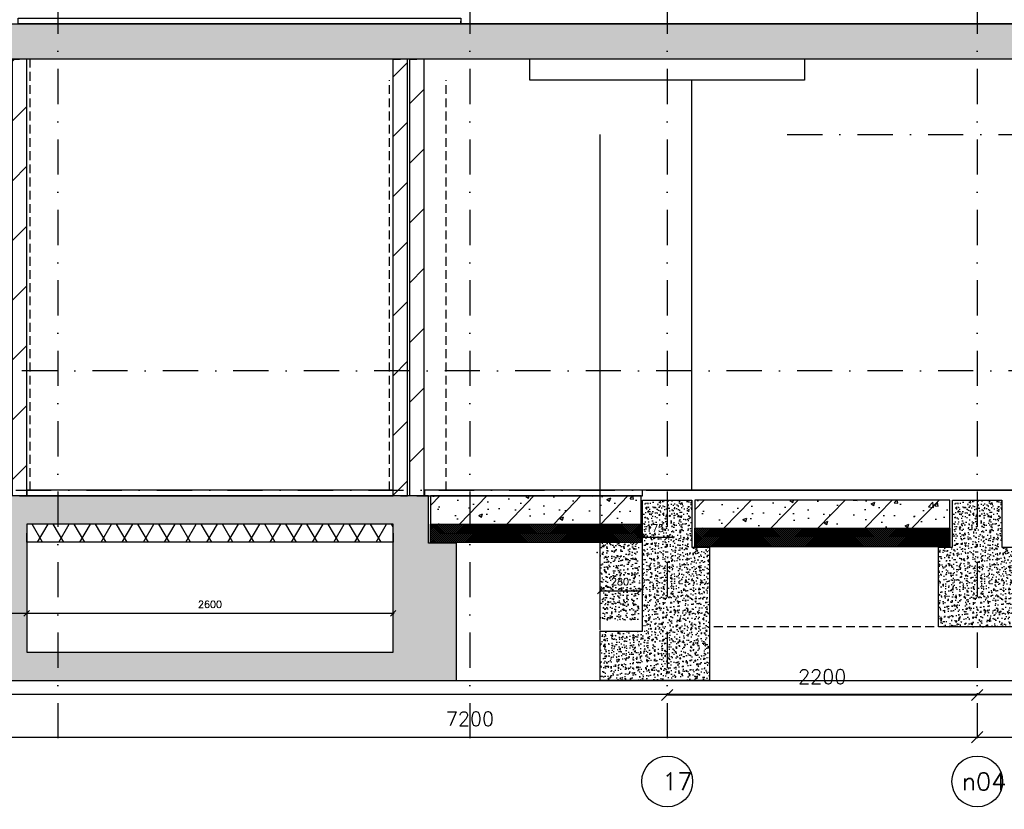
# Model space of a CAD drawing. Extents: x 0 to 317513, y 0 to 193913.
# Tile 4 of 105: x 164827 to 171814, y 90181 to 95786. Entities that reach past the tile are written whole.
import ezdxf
from ezdxf.enums import TextEntityAlignment as Align

# ---------------------------------------------------------------- set-up
doc = ezdxf.new("R2010")
doc.units = 0
doc.header["$LTSCALE"] = 20
doc.header["$MEASUREMENT"] = 0
doc.header["$PDSIZE"] = -1
for name, pattern in [('DASHDOT', [25, 12.5, -6.25, 0, -6.25]), ('DD1', [2.66667, 1.66667, -0.5, 0, -0.5]), ('HIDDEN2', [4.6875, 3.125, -1.5625])]:
    doc.linetypes.add(name, pattern=pattern)
doc.layers.get('0').update_dxf_attribs({"linetype": 'CONTINUOUS'})
doc.layers.get('DEFPOINTS').update_dxf_attribs({"linetype": 'CONTINUOUS'})
for name, color, linetype in [('_DETAILNUMMERS', 4, 'CONTINUOUS'), ('A--01A1_ACEER', 1, 'CONTINUOUS'), ('A--A21--_F-23-', 9, 'CONTINUOUS'), ('A--A21--_F123-', 9, 'CONTINUOUS'), ('A--A23--_F--3-', 9, 'CONTINUOUS'), ('A--L$7A3-_STRAMIEN', 3, 'CONTINUOUS'), ('A--L13D2_VLOEREN', 2, 'CONTINUOUS'), ('A--L21--', 3, 'CONTINUOUS'), ('A--L21--_F--3-', 7, 'CONTINUOUS'), ('A--L21--_F-23-', 4, 'CONTINUOUS'), ('A--L21D1_BUITENWAND', 1, 'CONTINUOUS'), ('A--L23--', 7, 'CONTINUOUS'), ('A--L23--_F--3-', 7, 'CONTINUOUS'), ('A--L28D1_KONSTRUKTIES', 1, 'CONTINUOUS'), ('A--L28DC1_KONSTRUKTIES', 1, 'HIDDEN2'), ('A--L31--', 2, 'CONTINUOUS'), ('A--M$1A-_F123-', 1, 'CONTINUOUS'), ('A--T$7A-_STRAMIEN', 2, 'CONTINUOUS'), ('A--T$7A8-_STRAMIEN', 8, 'DASHDOT'), ('STRAMIEN', 8, 'DD1')]:
    doc.layers.add(name, color=color, linetype=linetype)
doc.styles.add('ALFA-0_25', font='ROMANS')
doc.styles.add('HIEMSTRA', font='romans.shx')
doc.dimstyles.get("Standard").update_dxf_attribs({"dimscale": 40, "dimtxt": 2.5, "dimasz": 2, "dimexe": 0.3, "dimexo": 0.3, "dimgap": 2, "dimtad": 1, "dimdec": 0, "dimzin": 0, "dimdsep": 46, "dimtxsty": 'HIEMSTRA', "dimblk1": 'OBLIQUE', "dimblk2": 'OBLIQUE', "dimsah": 1, "dimcen": 0.09, "dimdle": 0.3, "dimclrd": 1, "dimclre": 1, "dimclrt": 3, "dimadec": 0, "dimazin": 0, "dimtfac": 1, "dimtdec": 4, "dimtix": 1, "dimtmove": 2, "dimatfit": 3, "dimldrblk": 'OBLIQUE', "dimfxl": 0, "dimtvp": 625, "dimtolj": 1, "dimtzin": 0, "dimarcsym": 0})

# ---------------------------------------------------------------- blocks, each defined once
blk = doc.blocks.new('*U917')
at = {"layer": 'A--L23--_F--3-', "color": 2, "linetype": 'Continuous'}
blk.add_lwpolyline([(0, 0), (0, -20), (-16133.2, -20), (-16133.2, 0)], dxfattribs=at)
blk = doc.blocks.new('_OBLIQUE')
at = {"color": 0, "linetype": 'ByBlock'}
blk.add_line((-0.5, -0.5), (0.5, 0.5), dxfattribs=at)
blk = doc.blocks.new('*D185')
at = {"color": 1, "linetype": 'ByBlock'}
for p, q in [((171622.3, 90705), (171622.3, 90693)), ((177022.3, 90705), (177022.3, 90693)), ((171622.3, 90693), (177022.3, 90693))]:
    blk.add_line(p, q, dxfattribs=at)
at = {"layer": 'DEFPOINTS', "color": 0, "linetype": 'ByBlock'}
for p in [(171622.3, 90693), (177022.3, 90693), (177022.3, 90693)]:
    blk.add_point(p, dxfattribs=at)
at = {"color": 1, "linetype": 'ByBlock', "xscale": 80, "yscale": 80, "zscale": 80, "rotation": 180}
blk.add_blockref('_OBLIQUE', (171622.3, 90693), dxfattribs=at)
at = {"color": 1, "linetype": 'ByBlock', "xscale": 80, "yscale": 80, "zscale": 80}
blk.add_blockref('_OBLIQUE', (177022.3, 90693), dxfattribs=at)
at = {"color": 3, "linetype": 'ByBlock', "insert": (174322.3, 90823), "char_height": 100, "attachment_point": 5, "style": 'HIEMSTRA'}
blk.add_mtext('\\A1;5400', dxfattribs=at)
blk = doc.blocks.new('*D186')
at = {"color": 1, "linetype": 'ByBlock'}
for p, q in [((164422.3, 90705), (164422.3, 90693)), ((171622.3, 90705), (171622.3, 90693)), ((164422.3, 90693), (171622.3, 90693))]:
    blk.add_line(p, q, dxfattribs=at)
at = {"layer": 'DEFPOINTS', "color": 0, "linetype": 'ByBlock'}
for p in [(164422.3, 90693), (171622.3, 90693), (171622.3, 90693)]:
    blk.add_point(p, dxfattribs=at)
at = {"color": 1, "linetype": 'ByBlock', "xscale": 80, "yscale": 80, "zscale": 80, "rotation": 180}
blk.add_blockref('_OBLIQUE', (164422.3, 90693), dxfattribs=at)
at = {"color": 1, "linetype": 'ByBlock', "xscale": 80, "yscale": 80, "zscale": 80}
blk.add_blockref('_OBLIQUE', (171622.3, 90693), dxfattribs=at)
at = {"color": 3, "linetype": 'ByBlock', "insert": (168022.3, 90823), "char_height": 100, "attachment_point": 5, "style": 'HIEMSTRA'}
blk.add_mtext('\\A1;7200', dxfattribs=at)
blk = doc.blocks.new('*D190')
at = {"color": 1, "linetype": 'ByBlock'}
for p, q in [((169422.3, 91004.3), (169422.3, 90992.3)), ((169422.3, 90992.3), (171622.3, 90992.3)), ((171622.3, 91004.3), (171622.3, 90992.3))]:
    blk.add_line(p, q, dxfattribs=at)
at = {"layer": 'DEFPOINTS', "color": 0, "linetype": 'ByBlock'}
for p in [(169422.3, 90992.3), (171622.3, 90992.3), (171622.3, 90992.3)]:
    blk.add_point(p, dxfattribs=at)
at = {"color": 1, "linetype": 'ByBlock', "xscale": 80, "yscale": 80, "zscale": 80, "rotation": 180}
blk.add_blockref('_OBLIQUE', (169422.3, 90992.3), dxfattribs=at)
at = {"color": 1, "linetype": 'ByBlock', "xscale": 80, "yscale": 80, "zscale": 80}
blk.add_blockref('_OBLIQUE', (171622.3, 90992.3), dxfattribs=at)
at = {"color": 3, "linetype": 'ByBlock', "insert": (170522.3, 91122.3), "char_height": 100, "attachment_point": 5, "style": 'HIEMSTRA'}
blk.add_mtext('\\A1;2200', dxfattribs=at)
blk = doc.blocks.new('*D250')
at = {"color": 1, "linetype": 'ByBlock'}
for p, q in [((169247.3, 92111.5), (169207.3, 92111.5)), ((169247.3, 92127.7), (169247.3, 92105.5)), ((169247.3, 92111.5), (169422.3, 92111.5)), ((169422.3, 92127.7), (169422.3, 92105.5)), ((169422.3, 92111.5), (169462.3, 92111.5))]:
    blk.add_line(p, q, dxfattribs=at)
at = {"layer": 'DEFPOINTS', "color": 0, "linetype": 'ByBlock'}
for p in [(169247.3, 92133.7), (169422.3, 92133.7), (169422.3, 92111.5)]:
    blk.add_point(p, dxfattribs=at)
at = {"color": 1, "linetype": 'ByBlock', "xscale": 40, "yscale": 40, "zscale": 40}
blk.add_blockref('_OBLIQUE', (169247.3, 92111.5), dxfattribs=at)
at = {"color": 1, "linetype": 'ByBlock', "xscale": 40, "yscale": 40, "zscale": 40, "rotation": 180}
blk.add_blockref('_OBLIQUE', (169422.3, 92111.5), dxfattribs=at)
at = {"color": 2, "linetype": 'ByBlock', "insert": (169334.8, 92176.5), "char_height": 50, "attachment_point": 5, "style": 'HIEMSTRA'}
blk.add_mtext('\\A1;175', dxfattribs=at)
blk = doc.blocks.new('*D254')
at = {"color": 1, "linetype": 'ByBlock'}
for p, q in [((171622.3, 91004.3), (171622.3, 90992.3)), ((173422.3, 90992.3), (171622.3, 90992.3)), ((173422.3, 91004.3), (173422.3, 90992.3))]:
    blk.add_line(p, q, dxfattribs=at)
at = {"layer": 'DEFPOINTS', "color": 0, "linetype": 'ByBlock'}
for p in [(171622.3, 90992.3), (171622.3, 90992.3), (173422.3, 90992.3)]:
    blk.add_point(p, dxfattribs=at)
at = {"color": 1, "linetype": 'ByBlock', "xscale": 80, "yscale": 80, "zscale": 80, "rotation": 180}
blk.add_blockref('_OBLIQUE', (171622.3, 90992.3), dxfattribs=at)
at = {"color": 1, "linetype": 'ByBlock', "xscale": 80, "yscale": 80, "zscale": 80}
blk.add_blockref('_OBLIQUE', (173422.3, 90992.3), dxfattribs=at)
at = {"color": 3, "linetype": 'ByBlock', "insert": (172522.3, 91122.3), "char_height": 100, "attachment_point": 5, "style": 'HIEMSTRA'}
blk.add_mtext('\\A1;1800', dxfattribs=at)
blk = doc.blocks.new('*U712')
at = {"layer": 'A--A21--_F123-', "linetype": 'Continuous'}
h = blk.add_hatch(dxfattribs=at)
h.set_pattern_fill('ALFALINE', color=256, scale=300, style=0)
h.set_pattern_definition([(45, (-167646.34, -92405.9), (-212.13203, 212.13203), [])])
h.paths.add_polyline_path([(0, 0), (-51, 0), (-51, 3100), (0, 3100), (51, 3100), (51, 0)])
at = {"layer": 'A--L21--_F--3-', "color": 4, "linetype": 'Continuous'}
for points in [[(0, 0), (-51, 0), (-51, 3100), (0, 3100)], [(0, 0), (51, 0), (51, 3100), (0, 3100)]]:
    blk.add_lwpolyline(points, dxfattribs=at)
blk = doc.blocks.new('*D661')
at = {"layer": 'A--M$1A-_F123-', "color": 1, "lineweight": -2, "ltscale": 10}
for p, q in [((163934.3, 91746.6), (163934.3, 91722)), ((164214.3, 91746.6), (164214.3, 91722)), ((163928.3, 91728), (164220.3, 91728))]:
    blk.add_line(p, q, dxfattribs=at)
at = {"layer": 'DEFPOINTS', "color": 0, "ltscale": 10}
for p in [(163934.3, 91752.6), (164214.3, 91752.6), (164214.3, 91728)]:
    blk.add_point(p, dxfattribs=at)
at = {"layer": 'A--M$1A-_F123-', "color": 1, "lineweight": -2, "ltscale": 10, "xscale": 40, "yscale": 40, "zscale": 40, "rotation": 180}
blk.add_blockref('_OBLIQUE', (163934.3, 91728), dxfattribs=at)
at = {"layer": 'A--M$1A-_F123-', "color": 1, "lineweight": -2, "ltscale": 10, "xscale": 40, "yscale": 40, "zscale": 40}
blk.add_blockref('_OBLIQUE', (164214.3, 91728), dxfattribs=at)
at = {"layer": 'A--M$1A-_F123-', "color": 2, "ltscale": 10, "insert": (164074.3, 91793), "char_height": 50, "attachment_point": 5, "style": 'HIEMSTRA'}
blk.add_mtext('\\A1;280', dxfattribs=at)
blk = doc.blocks.new('*D669')
at = {"layer": 'A--M$1A-_F123-', "color": 1, "lineweight": -2}
for p, q in [((167483.3, 91571.2), (164871.3, 91571.2)), ((164877.3, 91577.4), (164877.3, 91565.2)), ((167477.3, 91577.4), (167477.3, 91565.2))]:
    blk.add_line(p, q, dxfattribs=at)
at = {"layer": 'DEFPOINTS', "color": 0}
for p in [(164877.3, 91583.4), (164877.3, 91571.2), (167477.3, 91583.4)]:
    blk.add_point(p, dxfattribs=at)
at = {"layer": 'A--M$1A-_F123-', "color": 1, "lineweight": -2, "xscale": 40, "yscale": 40, "zscale": 40, "rotation": 180}
blk.add_blockref('_OBLIQUE', (164877.3, 91571.2), dxfattribs=at)
at = {"layer": 'A--M$1A-_F123-', "color": 1, "lineweight": -2, "xscale": 40, "yscale": 40, "zscale": 40}
blk.add_blockref('_OBLIQUE', (167477.3, 91571.2), dxfattribs=at)
at = {"layer": 'A--M$1A-_F123-', "color": 3, "insert": (166177.3, 91636.2), "char_height": 50, "attachment_point": 5, "style": 'HIEMSTRA'}
blk.add_mtext('\\A1;2600', dxfattribs=at)
blk = doc.blocks.new('*U710')
at = {"layer": 'A--A21--_F-23-', "linetype": 'Continuous'}
h = blk.add_hatch(dxfattribs=at)
h.set_pattern_fill('ALFAISO', color=256, scale=130, angle=180.00045, style=0)
h.set_pattern_definition([(240.0004, (-0.0005, 65), (112.584, -64.999), []), (300.0004, (-0.0005, 65), (112.583, 65.001), [])])
h.paths.add_polyline_path([(0, 0), (0, -65), (-2600, -65), (-2600, 0), (-2600, 65), (0, 65)])
at = {"layer": 'A--L21--_F--3-', "color": 3, "linetype": 'Continuous'}
for points in [[(0, 0), (0, 65), (-2600, 65), (-2600, 0)], [(0, 0), (0, -65), (-2600, -65), (-2600, 0)]]:
    blk.add_lwpolyline(points, dxfattribs=at)
blk = doc.blocks.new('*U708')
at = {"layer": 'A--A21--_F123-', "linetype": 'Continuous'}
h = blk.add_hatch(dxfattribs=at)
h.set_pattern_fill('ALFALINE', color=256, scale=300, style=0)
h.set_pattern_definition([(45, (-164826.34, -92405.9), (-212.13203, 212.13203), [])])
h.paths.add_polyline_path([(0, 0), (-51, 0), (-51, 3100), (0, 3100), (51, 3100), (51, 0)])
at = {"layer": 'A--L21--_F--3-', "color": 4, "linetype": 'Continuous'}
for points in [[(0, 0), (-51, 0), (-51, 3100), (0, 3100)], [(0, 0), (51, 0), (51, 3100), (0, 3100)]]:
    blk.add_lwpolyline(points, dxfattribs=at)
blk = doc.blocks.new('*U707')
at = {"layer": 'A--A21--_F123-', "linetype": 'Continuous'}
h = blk.add_hatch(dxfattribs=at)
h.set_pattern_fill('ALFALINE', color=256, scale=300, style=0)
h.set_pattern_definition([(45, (-167528.34, -92405.9), (-212.13203, 212.13203), [])])
h.paths.add_polyline_path([(0, 0), (-51, 0), (-51, 3100), (0, 3100), (51, 3100), (51, 0)])
at = {"layer": 'A--L21--_F--3-', "color": 4, "linetype": 'Continuous'}
for points in [[(0, 0), (-51, 0), (-51, 3100), (0, 3100)], [(0, 0), (51, 0), (51, 3100), (0, 3100)]]:
    blk.add_lwpolyline(points, dxfattribs=at)
blk = doc.blocks.new('*D676')
at = {"layer": 'A--M$1A-_F123-', "color": 1, "lineweight": -2}
for p, q in [((164883.3, 91571.2), (164521.3, 91571.2)), ((164527.3, 91577.4), (164527.3, 91565.2)), ((164877.3, 91577.4), (164877.3, 91565.2))]:
    blk.add_line(p, q, dxfattribs=at)
at = {"layer": 'DEFPOINTS', "color": 0}
for p in [(164527.3, 91583.4), (164527.3, 91571.2), (164877.3, 91583.4)]:
    blk.add_point(p, dxfattribs=at)
at = {"layer": 'A--M$1A-_F123-', "color": 1, "lineweight": -2, "xscale": 40, "yscale": 40, "zscale": 40, "rotation": 180}
blk.add_blockref('_OBLIQUE', (164527.3, 91571.2), dxfattribs=at)
at = {"layer": 'A--M$1A-_F123-', "color": 1, "lineweight": -2, "xscale": 40, "yscale": 40, "zscale": 40}
blk.add_blockref('_OBLIQUE', (164877.3, 91571.2), dxfattribs=at)
at = {"layer": 'A--M$1A-_F123-', "color": 3, "insert": (164702.3, 91636.2), "char_height": 50, "attachment_point": 5, "style": 'HIEMSTRA'}
blk.add_mtext('\\A1;350', dxfattribs=at)
blk = doc.blocks.new('A$C767C5609')
at = {"layer": 'A--A23--_F--3-'}
h = blk.add_hatch(dxfattribs=at)
h.set_pattern_fill('AR-CONC', color=256, scale=10, style=0)
h.set_pattern_definition([(50, (-163914.265, -91520.9), (71.726018, -6.275213), [7.5, -82.5]), (355, (-163914.265, -91520.9), (-13.875133, 75.219213), [6, -66]), (100.4514, (-163908.29, -91521.42), (57.850938, 68.943954), [6.37402, -70.11421]), (46.1842, (-163914.265, -91500.9), (106.724105, -16.5519), [11.25, -123.75]), (96.6356, (-163905.37, -91502.28), (93.46627, 97.411787), [9.56103, -105.1713]), (351.1842, (-163914.26, -91500.9), (93.466195, 97.41186), [9, -99]), (21, (-163904.265, -91505.9), (59.690705, -40.261889), [7.5, -82.5]), (326, (-163904.265, -91505.9), (24.331533, 72.515005), [6, -66]), (71.4514, (-163899.29, -91509.25), (84.022263, 32.25305), [6.37402, -70.11421]), (37.5, (-163914.265, -91520.898), (1.2159855, 33.2893854), [0, -65.2, 0, -67, 0, -66.25]), (7.5, (-163914.265, -91520.898), (26.306954, 39.441171), [0, -38.2, 0, -63.7, 0, -25.25]), (327.5, (-163936.565, -91520.898), (53.3822436, -2.255487), [0, -25, 0, -78, 0, -103.5]), (317.5, (-163946.565, -91520.9), (58.318617, 10.010498), [0, -32.5, 0, -51.8, 0, -73.5])])
h.paths.add_polyline_path([(20, 0), (300, 0), (300, 550), (20, 550)])
at = {"layer": 'A--M$1A-_F123-'}
dim = blk.add_linear_dim(base=(300, 207.1), p1=(20, 231.7), p2=(300, 231.7), dimstyle='Standard', override={"dimscale": 20}, dxfattribs=at)
dim.commit()
dim.dimension.update_dxf_attribs({"geometry": '*D661', "text_midpoint": (160, 272.1), "insert": (-163914.3, -91520.9)})

msp = doc.modelspace()

# ---------------------------------------------------------------- hatches: boundary and pattern name
at = {"layer": 'A--A23--_F--3-'}
h = msp.add_hatch(dxfattribs=at)
h.set_pattern_fill('ALFABET', color=256, scale=40, angle=1, style=0, pattern_type=2)
h.set_pattern_definition([(134, (397244.69, 0), (172.64155, 166.718), []), (129, (397244.69, 0), (-287.29845, -20.08986), [30, -330]), (184, (397244.7, 0), (60.7431, 299.8624), [24, -264]), (78.5486, (397220.74, -1.67), (-226.55556, 279.77237), [25.49608, -280.45684]), (132.8158, (397246.1, 80), (-427.9869, -58.74715), [45, -495]), (82.3644, (397210.4, 75.1), (-367.00786, 396.11265), [38.2441, -420.6852]), (187.8158, (397246.1, 80), (-367.00755, 396.1129), [36, -396]), (158, (397205.74, 60.7), (-241.53712, -156.85604), [30, -330]), (213, (397205.74, 60.7), (-92.24906, 291.7144), [24, -264]), (107.5486, (397185.6, 47.62), (-333.7863, 134.8581), [25.49608, -280.45684]), (141.5, (397244.69, 0), (-2.53928, 133.22215), [0, -260.8, 0, -268, 0, -265]), (171.5, (397244.69, 0), (-102.458415, 159.577135), [0, -152.8, 0, -254.8, 0, -101]), (211.5, (397333.87, -1.56), (-213.653908, -5.29398), [0, -100, 0, -312, 0, -414]), (221.5, (397373.87, -2.25), (-232.54011, 44.1071), [0, -130, 0, -207.2, 0, -294]), (221.5, (397373.87, -2.25), (-232.54011, 44.1071), [0, -130, 0, -207.2, 0, -294])])
h.paths.add_polyline_path([(176022.3, 95505.9), (145228, 95505.9), (145228, 95755.9), (176022.3, 95755.9)])
h = msp.add_hatch(dxfattribs=at)
h.set_pattern_fill('AR-CONC', color=256, scale=10, style=0)
h.set_pattern_definition([(50, (0, 3354.754), (71.726018, -6.275213), [7.5, -82.5]), (355, (0, 3354.754), (-13.875133, 75.219213), [6, -66]), (100.4514, (5.98, 3354.23), (57.850938, 68.943954), [6.37402, -70.11421]), (46.1842, (0, 3374.75), (106.724105, -16.5519), [11.25, -123.75]), (96.6356, (8.89, 3373.38), (93.46627, 97.411787), [9.56103, -105.1713]), (351.1842, (0, 3374.75), (93.466195, 97.41186), [9, -99]), (21, (10, 3369.754), (59.690705, -40.261889), [7.5, -82.5]), (326, (10, 3369.754), (24.331533, 72.515005), [6, -66]), (71.4514, (14.974, 3366.4), (84.022263, 32.25305), [6.37402, -70.11421]), (37.5, (0, 3354.754), (1.2159855, 33.2893854), [0, -65.2, 0, -67, 0, -66.25]), (7.5, (0, 3354.754), (26.306954, 39.441171), [0, -38.2, 0, -63.7, 0, -25.25]), (327.5, (-22.3, 3354.754), (53.3822436, -2.255487), [0, -25, 0, -78, 0, -103.5]), (317.5, (-32.3, 3354.754), (58.318617, 10.010498), [0, -32.5, 0, -51.8, 0, -73.5])])
h.paths.add_polyline_path([(167927.3, 91095.9), (167927.3, 92070.9), (167727.3, 92070.9), (167727.3, 92405.9), (162677.3, 92405.9), (162677.3, 92070.9), (162577.3, 92070.9), (162577.3, 91095.9)])
h.paths.add_polyline_path([(167477.3, 92205.9), (164877.3, 92205.9), (164877.3, 91295.9), (167477.3, 91295.9)], flags=16)
h.paths.add_polyline_path([(164527.3, 92205.9), (162827.3, 92205.9), (162827.3, 91295.9), (164527.3, 91295.9)], flags=16)
h = msp.add_hatch(dxfattribs=at)
h.set_pattern_fill('ALFABET', color=256, scale=40, angle=1, style=0, pattern_type=2)
h.set_pattern_definition([(46, (148185.4, 93851.5), (-172.6416, 166.718), []), (51, (148185.4, 93851.5), (287.2984, -20.0899), [30, -330]), (356, (148185.4, 93851.5), (-60.743, 299.8624), [24, -264]), (101.4514, (148209.34, 93849.83), (226.5556, 279.7724), [25.496, -280.457]), (47.1842, (148184, 93931.5), (427.987, -58.747), [45, -495]), (97.6356, (148219.67, 93926.6), (367.008, 396.113), [38.244, -420.685]), (352.1842, (148184, 93931.5), (367.008, 396.113), [36, -396]), (22, (148224.35, 93912.2), (241.537, -156.856), [30, -330]), (327, (148224.35, 93912.2), (92.249, 291.7144), [24, -264]), (72.4514, (148244.48, 93899.12), (333.7863, 134.858), [25.496, -280.457]), (38.5, (148185.4, 93851.5), (2.5393, 133.22215), [0, -260.8, 0, -268, 0, -265]), (8.5, (148185.4, 93851.5), (102.4584, 159.5771), [0, -152.8, 0, -254.8, 0, -101]), (328.5, (148096.21, 93849.94), (213.6539, -5.294), [0, -100, 0, -312, 0, -414]), (318.5, (148056.22, 93849.24), (232.5401, 44.1071), [0, -130, 0, -207.2, 0, -294]), (318.5, (148056.22, 93849.24), (232.5401, 44.1071), [0, -130, 0, -207.2, 0, -294])])
h.paths.add_polyline_path([(167742, 92205.9), (169238.2, 92205.9), (169238.2, 92405.9), (167742, 92405.9)])
h = msp.add_hatch(dxfattribs=at)
h.set_pattern_fill('AR-CONC', color=256, scale=10, style=0, pattern_type=2)
h.set_pattern_definition([(50, (-4218.506, 0), (71.726018, -6.275213), [7.5, -82.5]), (355, (-4218.506, 0), (-13.875133, 75.219213), [6, -66]), (100.4514, (-4212.53, -0.52), (57.850938, 68.943954), [6.37402, -70.11421]), (46.1842, (-4218.51, 20), (106.724105, -16.5519), [11.25, -123.75]), (96.6356, (-4209.61, 18.62), (93.46627, 97.411787), [9.56103, -105.1713]), (351.1842, (-4218.51, 20), (93.466195, 97.41186), [9, -99]), (21, (-4208.506, 15), (59.690705, -40.261889), [7.5, -82.5]), (326, (-4208.506, 15), (24.331533, 72.515005), [6, -66]), (71.4514, (-4203.53, 11.645), (84.022263, 32.25305), [6.37402, -70.11421]), (37.5, (-4218.506, 0), (1.2159855, 33.2893854), [0, -65.2, 0, -67, 0, -66.25]), (7.5, (-4218.506, 0), (26.306954, 39.441171), [0, -38.2, 0, -63.7, 0, -25.25]), (327.5, (-4240.806, 0), (53.3822436, -2.255487), [0, -25, 0, -78, 0, -103.5]), (317.5, (-4250.806, 0), (58.318617, 10.010498), [0, -32.5, 0, -51.8, 0, -73.5])])
h.paths.add_polyline_path([(169247.3, 92375.9), (169597.3, 92375.9), (169597.3, 92040.9), (169722.3, 92040.9), (169722.3, 91095.9), (168947.3, 91095.9), (168947.3, 91445.9), (169247.3, 91445.9)])
h = msp.add_hatch(dxfattribs=at)
h.set_pattern_fill('ALFABET', color=256, scale=40, angle=1, style=0, pattern_type=2)
h.set_pattern_definition([(46, (150060.76, 93821.48), (-172.6416, 166.718), []), (51, (150060.76, 93821.48), (287.2984, -20.0899), [30, -330]), (356, (150060.76, 93821.48), (-60.743, 299.8624), [24, -264]), (101.4514, (150084.7, 93819.8), (226.5556, 279.7724), [25.496, -280.457]), (47.1842, (150059.36, 93901.46), (427.987, -58.747), [45, -495]), (97.6356, (150095.03, 93896.57), (367.008, 396.113), [38.244, -420.685]), (352.1842, (150059.36, 93901.46), (367.008, 396.113), [36, -396]), (22, (150099.7, 93882.17), (241.537, -156.856), [30, -330]), (327, (150099.7, 93882.17), (92.249, 291.7144), [24, -264]), (72.4514, (150119.83, 93869.1), (333.7863, 134.858), [25.496, -280.457]), (38.5, (150060.76, 93821.48), (2.5393, 133.22215), [0, -260.8, 0, -268, 0, -265]), (8.5, (150060.76, 93821.48), (102.4584, 159.5771), [0, -152.8, 0, -254.8, 0, -101]), (328.5, (149971.57, 93819.92), (213.6539, -5.294), [0, -100, 0, -312, 0, -414]), (318.5, (149931.58, 93819.22), (232.5401, 44.1071), [0, -130, 0, -207.2, 0, -294]), (318.5, (149931.58, 93819.22), (232.5401, 44.1071), [0, -130, 0, -207.2, 0, -294])])
h.paths.add_polyline_path([(169617.3, 92175.9), (171427.3, 92175.9), (171427.3, 92375.9), (169617.3, 92375.9)])
h = msp.add_hatch(dxfattribs=at)
h.set_pattern_fill('AR-CONC', color=256, scale=10, style=0, pattern_type=2)
h.set_pattern_definition([(50, (-2018.506, 0), (71.726018, -6.275213), [7.5, -82.5]), (355, (-2018.506, 0), (-13.875133, 75.219213), [6, -66]), (100.4514, (-2012.53, -0.52), (57.850938, 68.943954), [6.37402, -70.11421]), (46.1842, (-2018.51, 20), (106.724105, -16.5519), [11.25, -123.75]), (96.6356, (-2009.61, 18.62), (93.46627, 97.411787), [9.56103, -105.1713]), (351.1842, (-2018.51, 20), (93.466195, 97.41186), [9, -99]), (21, (-2008.506, 15), (59.690705, -40.261889), [7.5, -82.5]), (326, (-2008.506, 15), (24.331533, 72.515005), [6, -66]), (71.4514, (-2003.53, 11.645), (84.022263, 32.25305), [6.37402, -70.11421]), (37.5, (-2018.506, 0), (1.2159855, 33.2893854), [0, -65.2, 0, -67, 0, -66.25]), (7.5, (-2018.506, 0), (26.306954, 39.441171), [0, -38.2, 0, -63.7, 0, -25.25]), (327.5, (-2040.806, 0), (53.3822436, -2.255487), [0, -25, 0, -78, 0, -103.5]), (317.5, (-2050.806, 0), (58.318617, 10.010498), [0, -32.5, 0, -51.8, 0, -73.5])])
h.paths.add_polyline_path([(171447.3, 92375.9), (171797.3, 92375.9), (171797.3, 92040.9), (171897.3, 92040.9), (171897.3, 91475.9), (171347.3, 91475.9), (171347.3, 92040.9), (171447.3, 92040.9)])
h = msp.add_hatch(dxfattribs=at)
h.set_pattern_fill('ALFAKRS', color=256, scale=10, style=0, pattern_type=2)
h.set_pattern_definition([(45, (101713.16, 40.022), (-7.0710678, 7.0710678), []), (135, (101713.16, 40.022), (-7.0710678, -7.0710678), [])])
h.paths.add_polyline_path([(168941.5, 92073.9), (167742, 92073.9), (167742, 92205.9), (169238.2, 92205.9), (169238.2, 92085.9), (169238.2, 92073.9)])
h = msp.add_hatch(dxfattribs=at)
h.set_pattern_fill('ALFAKRS', color=256, scale=10, style=0, pattern_type=2)
h.set_pattern_definition([(45, (103588.517, 10), (-7.0710678, 7.0710678), []), (135, (103588.517, 10), (-7.0710678, -7.0710678), [])])
h.paths.add_polyline_path([(171229.1, 92043.9), (169617.3, 92043.9), (169617.3, 92175.9), (171427.3, 92175.9), (171427.3, 92055.9), (171427.3, 92043.9)])

# ---------------------------------------------------------------- linework, layer by layer
at = {"layer": '_DETAILNUMMERS'}
for points in [[(167927.3, 91095.9), (167927.3, 92070.9), (167727.3, 92070.9), (167727.3, 92405.9), (162677.3, 92405.9), (162677.3, 92070.9), (162577.3, 92070.9), (162577.3, 91095.9)], [(167477.3, 92205.9), (164877.3, 92205.9), (164877.3, 91295.9), (167477.3, 91295.9)]]:
    msp.add_lwpolyline(points, close=True, dxfattribs=at)
at = {"layer": 'A--01A1_ACEER'}
for p, q in [((168947.2, 91451.5), (168947.2, 94970.9)), ((144928, 91095.9), (166738.3, 91095.9)), ((169722.3, 91095.9), (175657.8, 91095.9))]:
    msp.add_line(p, q, dxfattribs=at)
at = {"layer": 'A--L$7A3-_STRAMIEN', "linetype": 'Continuous'}
for centre in [(169422.3, 90378.3), (171622.3, 90378.3)]:
    msp.add_ellipse(centre, major_axis=(127.3, 127.3), ratio=1, dxfattribs=at)
at = {"layer": 'A--L13D2_VLOEREN'}
for p, q in [((173852.9, 92445.9), (169247.3, 92445.9)), ((169272.3, 92445.9), (216665.3, 92445.9))]:
    msp.add_line(p, q, dxfattribs=at)
at = {"layer": 'A--L21--_F-23-', "linetype": 'Continuous'}
for points in [[(176022.3, 95505.9), (145228, 95505.9), (145228, 95755.9), (176022.3, 95755.9)], [(167742, 92205.9), (169238.2, 92205.9), (169238.2, 92405.9), (167742, 92405.9)], [(169247.3, 92375.9), (169597.3, 92375.9), (169597.3, 92040.9), (169722.3, 92040.9), (169722.3, 91095.9), (168947.3, 91095.9), (168947.3, 91445.9), (169247.3, 91445.9), (169247.3, 92375.9)], [(169617.3, 92175.9), (171427.3, 92175.9), (171427.3, 92375.9), (169617.3, 92375.9)], [(171447.3, 92375.9), (171797.3, 92375.9), (171797.3, 92040.9), (171897.3, 92040.9), (171897.3, 91475.9), (171347.3, 91475.9), (171347.3, 92040.9), (171447.3, 92040.9), (171447.3, 92375.9)]]:
    msp.add_lwpolyline(points, close=True, dxfattribs=at)
at = {"layer": 'A--L21D1_BUITENWAND'}
msp.add_point((168924.9, 92004.2), dxfattribs=at)
msp.add_point((168924.9, 92004.2), dxfattribs=at)
at = {"layer": 'A--L23--', "color": 2}
for points in [[(167957.3, 95755.9), (164816.4, 95755.9), (164816.4, 95795.9), (167957.3, 95795.9)], [(164877.3, 92405.9), (167477.3, 92405.9), (167477.3, 92445.9), (164877.3, 92445.9)], [(167699.3, 92405.9), (169247.3, 92405.9), (169247.3, 92445.9), (167699.3, 92445.9)]]:
    msp.add_lwpolyline(points, close=True, dxfattribs=at)
at = {"layer": 'A--L23--'}
for points in [[(168941.5, 92073.9), (167742, 92073.9), (167742, 92205.9), (169238.2, 92205.9), (169238.2, 92085.9), (169238.2, 92085.9), (169238.2, 92073.9)], [(171229.1, 92043.9), (169617.3, 92043.9), (169617.3, 92175.9), (171427.3, 92175.9), (171427.3, 92055.9), (171427.3, 92055.9), (171427.3, 92043.9)]]:
    msp.add_lwpolyline(points, close=True, dxfattribs=at)
at = {"layer": 'A--L28D1_KONSTRUKTIES'}
msp.add_line((169597.3, 92445.9), (169597.3, 95355.9), dxfattribs=at)
msp.add_lwpolyline([(170397.3, 95505.9), (170397.3, 95355.9), (168447.3, 95355.9), (168447.3, 95505.9)], dxfattribs=at)
at = {"layer": 'A--L28DC1_KONSTRUKTIES'}
for p, q in [((164902.3, 92445.9), (164902.3, 95505.9)), ((167452.3, 92445.9), (167452.3, 95355.9)), ((167852.3, 92445.9), (167852.3, 95355.9)), ((231972.3, 91475.9), (169722.3, 91475.9))]:
    msp.add_line(p, q, dxfattribs=at)
at = {"layer": 'A--L31--'}
msp.add_lwpolyline([(226300.4, 90995.9), (144928, 90995.9), (144928, 91095.9), (226300.4, 91095.9)], dxfattribs=at)
at = {"layer": 'A--T$7A8-_STRAMIEN', "color": 8}
msp.add_line((289117.5, 93292.4), (144211.7, 93292.4), dxfattribs=at)
at = {"layer": 'STRAMIEN', "linetype": 'DASHDOT'}
for p, q in [((165097.3, 109939.1), (165097.3, 90566.6)), ((168022.3, 109939.1), (168022.3, 90566.6)), ((169422.3, 109939.1), (169422.3, 90566.6)), ((171622.3, 109939.1), (171622.3, 90566.6)), ((170273.1, 94970.9), (241970.6, 94970.9)), ((139295.6, 92445.9), (241970.6, 92445.9))]:
    msp.add_line(p, q, dxfattribs=at)

# ---------------------------------------------------------------- block references
at = {"layer": 'A--01A1_ACEER'}
msp.add_blockref('A$C767C5609', (168927.2, 91523.9), dxfattribs=at)
at = {"layer": 'A--L21--'}
for name, p in [('*U708', (164826.3, 92405.9)), ('*U707', (167528.3, 92405.9)), ('*U712', (167646.3, 92405.9))]:
    msp.add_blockref(name, p, dxfattribs=at)
at = {"layer": 'A--L21--', "linetype": 'Continuous'}
msp.add_blockref('*U710', (167477.3, 92140.9), dxfattribs=at)
at = {"layer": 'A--L23--'}
msp.add_blockref('*U917', (184090.6, 95775.9), dxfattribs=at)

# ---------------------------------------------------------------- texts
at = {"layer": 'A--T$7A-_STRAMIEN', "style": 'ALFA-0_25'}
for s, p in [('17', (169493.8, 90378.3)), ('n04', (171670, 90378.3))]:
    msp.add_text(s, height=125, dxfattribs=at).set_placement(p, align=Align.MIDDLE_CENTER)

# ---------------------------------------------------------------- dimensions: what is measured, and where the dimension line sits
at = {"layer": 'A--M$1A-_F123-'}
for base, p1, p2, override, picture, middle in [((169422.3, 92111.5), (169247.3, 92133.7), (169422.3, 92133.7), {"dimscale": 20, "dimclrt": 2}, '*D250', (169334.8, 92176.5)), ((171622.3, 90992.3), (169422.3, 90992.3), (171622.3, 90992.3), {"dimexe": 0, "dimcen": 0, "dimdle": 0, "dimtfac": 0.75, "dimtvp": 1.5}, '*D190', (170522.3, 91122.3)), ((171622.3, 90992.3), (173422.3, 90992.3), (171622.3, 90992.3), {"dimexe": 0, "dimcen": 0, "dimdle": 0, "dimtfac": 0.75, "dimtvp": 1.5}, '*D254', (172522.3, 91122.3)), ((171622.3, 90693), (164422.3, 90693), (171622.3, 90693), {"dimexe": 0, "dimcen": 0, "dimdle": 0, "dimtfac": 0.75, "dimtvp": 1.5}, '*D186', (168022.3, 90823)), ((177022.3, 90693), (171622.3, 90693), (177022.3, 90693), {"dimexe": 0, "dimcen": 0, "dimdle": 0, "dimtfac": 0.75, "dimtvp": 1.5}, '*D185', (174322.3, 90823))]:
    dim = msp.add_linear_dim(base=base, p1=p1, p2=p2, dimstyle='Standard', override=override, dxfattribs=at)
    dim.commit()
    dim.dimension.update_dxf_attribs({"geometry": picture, "text_midpoint": middle})
for base, p1, p2, picture, middle in [((164527.3, 91571.2), (164877.3, 91583.4), (164527.3, 91583.4), '*D676', (164702.3, 91636.2)), ((164877.3, 91571.2), (167477.3, 91583.4), (164877.3, 91583.4), '*D669', (166177.3, 91636.2))]:
    dim = msp.add_linear_dim(base=base, p1=p1, p2=p2, angle=180, dimstyle='Standard', override={"dimscale": 20}, dxfattribs=at)
    dim.commit()
    dim.dimension.update_dxf_attribs({"geometry": picture, "text_midpoint": middle})

doc.saveas('drawing.dxf')
